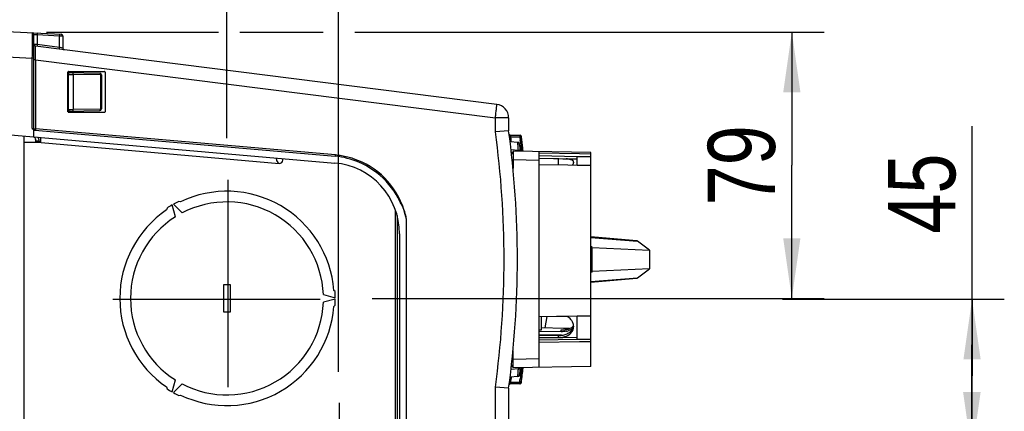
# Model space of a CAD drawing. Header units: inches. Extents: x 0 to 117, y 0 to 83.
# Tile 30 of 62: x 52.32 to 63.77, y 71.15 to 75.7. Entities that reach past the tile are written whole.
import ezdxf

# ---------------------------------------------------------------- set-up
doc = ezdxf.new("R2010")
doc.units = ezdxf.units.IN
doc.header["$LTSCALE"] = 6.431102
doc.header["$MEASUREMENT"] = 0
doc.linetypes.add('CENTER', pattern=[0.6, 0.375, -0.075, 0.075, -0.075])
doc.layers.get('0').update_dxf_attribs({"linetype": 'CONTINUOUS'})
doc.layers.add('DEFAULT_1', color=7, linetype='CENTER')
doc.styles.get("Standard").update_dxf_attribs({"font": 'txt', "width": 0.8})
doc.dimstyles.new('DIMSTYLE_1', dxfattribs={"dimtxt": 0.78125, "dimasz": 0.7, "dimexe": 0.18, "dimexo": 0.0625, "dimgap": 0.09, "dimtad": 1, "dimdec": 0, "dimzin": 4, "dimdsep": 46, "dimtxsty": 'STANDARD', "dimblk": '_FILLED', "dimblk1": '_FILLED', "dimblk2": '_FILLED', "dimcen": 0.09, "dimadec": 0, "dimazin": 0, "dimtfac": 1, "dimtdec": 0, "dimtofl": 0, "dimtmove": 0, "dimatfit": 3, "dimldrblk": '_FILLED', "dimfxl": 1, "dimtolj": 1, "dimtzin": 4, "dimarcsym": 0})
doc.dimstyles.new('DIMSTYLE_2', dxfattribs={"dimtxt": 0.78125, "dimasz": 0.7, "dimexe": 0.18, "dimexo": 0.0625, "dimgap": 0.09, "dimtad": 1, "dimdec": 3, "dimzin": 4, "dimdsep": 46, "dimtxsty": 'STANDARD', "dimblk": '_FILLED', "dimblk1": '_FILLED', "dimblk2": '_FILLED', "dimcen": 0.09, "dimadec": 0, "dimazin": 0, "dimtfac": 1, "dimtdec": 3, "dimtofl": 0, "dimtmove": 0, "dimatfit": 3, "dimldrblk": '_FILLED', "dimfxl": 1, "dimtolj": 1, "dimtzin": 4, "dimarcsym": 0})

# ---------------------------------------------------------------- blocks, each defined once
blk = doc.blocks.new('_FILLED')
at = {"color": 0, "linetype": 'BYBLOCK'}
blk.add_solid([(0, 0), (-1, 0.143), (-1, -0.143)], dxfattribs=at)
blk = doc.blocks.new('*D2')
at = {"color": 7, "linetype": 'CONTINUOUS'}
for p, q in [((46.072, 75.591), (46.072, 77.3)), ((54.733, 74.523), (54.733, 77.3)), ((46.072, 76.925), (50.402, 76.925)), ((54.733, 76.925), (50.402, 76.925))]:
    blk.add_line(p, q, dxfattribs=at)
at = {"color": 7, "linetype": 'CONTINUOUS', "xscale": 0.7, "yscale": 0.7, "zscale": 0.7, "rotation": 180}
blk.add_blockref('_FILLED', (46.072, 76.925), dxfattribs=at)
at = {"color": 7, "linetype": 'CONTINUOUS', "xscale": 0.7, "yscale": 0.7, "zscale": 0.7}
blk.add_blockref('_FILLED', (54.733, 76.925), dxfattribs=at)
at = {"color": 7, "linetype": 'CONTINUOUS', "insert": (50.402, 77.901), "char_height": 0.7812, "width": 1.875, "attachment_point": 2, "line_spacing_factor": 0.9}
blk.add_mtext('220', dxfattribs=at)
blk = doc.blocks.new('*D4')
at = {"color": 7, "linetype": 'CONTINUOUS'}
for p, q in [((54.733, 74.32), (54.733, 77.286)), ((56.032, 71.603), (56.032, 77.286)), ((54.733, 76.911), (53.483, 76.911)), ((53.483, 76.911), (55.383, 76.911)), ((58.628, 76.911), (55.383, 76.911)), ((56.032, 76.911), (58.628, 76.911))]:
    blk.add_line(p, q, dxfattribs=at)
at = {"color": 7, "linetype": 'CONTINUOUS', "xscale": 0.7, "yscale": 0.7, "zscale": 0.7}
blk.add_blockref('_FILLED', (54.733, 76.911), dxfattribs=at)
at = {"color": 7, "linetype": 'CONTINUOUS', "xscale": 0.7, "yscale": 0.7, "zscale": 0.7, "rotation": 180}
blk.add_blockref('_FILLED', (56.032, 76.911), dxfattribs=at)
at = {"color": 7, "linetype": 'CONTINUOUS', "insert": (57.378, 77.887), "char_height": 0.7812, "width": 1.25, "attachment_point": 1, "line_spacing_factor": 0.9}
blk.add_mtext('33', dxfattribs=at)
blk = doc.blocks.new('*D5')
at = {"color": 7, "linetype": 'CONTINUOUS'}
for p, q in [((52.634, 75.555), (54.633, 75.555)), ((54.883, 75.555), (55.853, 75.555)), ((56.219, 75.555), (61.677, 75.555)), ((61.302, 75.555), (61.302, 74.006)), ((61.302, 72.458), (61.302, 74.006)), ((56.422, 72.458), (61.677, 72.458))]:
    blk.add_line(p, q, dxfattribs=at)
at = {"color": 7, "linetype": 'CONTINUOUS', "xscale": 0.7, "yscale": 0.7, "zscale": 0.7}
for p, rotation in [((61.302, 75.555), 90), ((61.302, 72.458), 270)]:
    blk.add_blockref('_FILLED', p, dxfattribs=dict(at, rotation=rotation))
at = {"color": 7, "linetype": 'CONTINUOUS', "insert": (60.325, 74.006), "char_height": 0.7812, "width": 1.25, "attachment_point": 2, "rotation": 90, "line_spacing_factor": 0.9}
blk.add_mtext('79', dxfattribs=at)
blk = doc.blocks.new('*D7')
at = {"color": 7, "linetype": 'CONTINUOUS'}
for p, q in [((63.398, 71.558), (63.398, 74.462)), ((61.193, 72.448), (63.773, 72.448)), ((63.398, 72.448), (63.398, 71.558)), ((63.398, 70.669), (63.398, 71.558)), ((56.902, 70.669), (63.773, 70.669))]:
    blk.add_line(p, q, dxfattribs=at)
at = {"color": 7, "linetype": 'CONTINUOUS', "xscale": 0.7, "yscale": 0.7, "zscale": 0.7}
for p, rotation in [((63.398, 72.448), 90), ((63.398, 70.669), 270)]:
    blk.add_blockref('_FILLED', p, dxfattribs=dict(at, rotation=rotation))
at = {"color": 7, "linetype": 'CONTINUOUS', "insert": (62.422, 73.212), "char_height": 0.7812, "width": 1.25, "attachment_point": 1, "rotation": 90, "line_spacing_factor": 0.9}
blk.add_mtext('45', dxfattribs=at)
blk = doc.blocks.new('*D8')
at = {"color": 7, "linetype": 'CONTINUOUS'}
for p, q in [((63.394, 70.669), (63.394, 71.919)), ((63.394, 71.919), (63.394, 70.043)), ((56.902, 70.669), (63.769, 70.669)), ((63.394, 67.049), (63.394, 70.043)), ((55.915, 69.417), (63.769, 69.417)), ((63.394, 69.417), (63.394, 67.049))]:
    blk.add_line(p, q, dxfattribs=at)
at = {"color": 7, "linetype": 'CONTINUOUS', "xscale": 0.7, "yscale": 0.7, "zscale": 0.7}
for p, rotation in [((63.394, 70.669), 270), ((63.394, 69.417), 90)]:
    blk.add_blockref('_FILLED', p, dxfattribs=dict(at, rotation=rotation))
at = {"color": 7, "linetype": 'CONTINUOUS', "insert": (62.418, 68.299), "char_height": 0.7812, "width": 1.25, "attachment_point": 3, "rotation": 90, "line_spacing_factor": 0.9}
blk.add_mtext('32', dxfattribs=at)

msp = doc.modelspace()

# ---------------------------------------------------------------- linework, layer by layer
at = {"color": 7, "linetype": 'CONTINUOUS'}
for p, q in [((52.1732, 75.5629), (52.8049, 75.5298)), ((52.4702, 75.4498), (52.4703, 75.5457)), ((52.4703, 75.5457), (52.4703, 75.5474)), ((52.4889, 74.4309), (52.4889, 75.5277)), ((52.4889, 75.5277), (52.52, 75.5253)), ((52.52, 75.5253), (52.5269, 75.5247)), ((52.5269, 75.5247), (52.5269, 75.4085)), ((52.5269, 75.5247), (52.7856, 75.5112)), ((52.7856, 75.3758), (52.7856, 75.5112)), ((52.7856, 75.5112), (52.8185, 75.5103)), ((52.8185, 75.5103), (52.823, 75.5102)), ((52.8236, 75.5102), (52.8236, 75.3686)), ((52.4699, 75.3436), (52.4701, 75.4258)), ((52.4701, 75.4258), (52.4702, 75.4498)), ((52.5269, 75.4085), (52.4895, 75.4108)), ((57.8713, 74.7136), (52.5062, 75.3913)), ((52.7856, 75.3758), (52.5269, 75.4085)), ((52.7926, 75.3744), (52.7856, 75.3758)), ((52.8236, 75.3686), (52.7926, 75.3744)), ((52.1732, 75.2675), (52.4696, 75.252)), ((52.4696, 75.252), (52.4697, 75.283)), ((52.4696, 74.4339), (52.4696, 75.252)), ((52.4889, 75.252), (52.4696, 75.252)), ((52.4697, 75.283), (52.4698, 75.3137)), ((52.4698, 75.3137), (52.4699, 75.3436)), ((52.5083, 75.2327), (52.4889, 75.2327)), ((52.5069, 75.323), (52.5067, 75.3387)), ((52.5072, 75.3066), (52.5069, 75.323)), ((52.5077, 75.2708), (52.5072, 75.3066)), ((52.508, 75.2519), (52.5077, 75.2708)), ((52.5083, 75.2327), (52.508, 75.2519)), ((52.5083, 75.2327), (52.5083, 74.4305)), ((52.5083, 75.2327), (57.8543, 74.5573)), ((52.8826, 75.0826), (52.8826, 75.0897)), ((52.8826, 74.6557), (52.8826, 75.0631)), ((52.8826, 75.0631), (52.8921, 75.0629)), ((52.883, 75.0828), (53.2539, 75.0763)), ((52.8905, 75.0976), (53.3079, 75.0976)), ((52.8921, 74.6558), (52.8921, 75.0629)), ((52.8921, 75.0629), (52.9114, 75.0627)), ((52.9114, 75.0627), (52.9236, 75.0625)), ((52.9236, 75.0625), (52.9401, 75.0623)), ((52.9401, 75.0623), (52.945, 75.0622)), ((52.945, 75.0622), (52.945, 74.6565)), ((53.266, 75.0566), (52.945, 75.0622)), ((53.266, 74.6621), (53.266, 75.0566)), ((53.266, 75.0566), (53.2733, 75.0566)), ((53.2733, 75.0566), (53.2733, 74.6621)), ((53.3157, 75.0897), (53.3157, 74.629)), ((52.945, 74.6565), (53.266, 74.6621)), ((53.266, 74.6621), (53.2733, 74.6621)), ((52.8826, 74.6557), (52.8921, 74.6558)), ((52.8826, 74.629), (52.8826, 74.636)), ((52.883, 74.636), (53.254, 74.6425)), ((53.3079, 74.6212), (52.8905, 74.6212)), ((52.8921, 74.6558), (52.9114, 74.6561)), ((52.9114, 74.6561), (52.9236, 74.6562)), ((52.9236, 74.6562), (52.9401, 74.6564)), ((52.9401, 74.6564), (52.945, 74.6565)), ((57.8543, 74.3958), (57.8543, 74.5573)), ((58.009, 74.5573), (57.8543, 74.5573)), ((58.009, 74.5573), (58.009, 74.4066)), ((52.4889, 74.4309), (52.4696, 74.4339)), ((52.4889, 74.4309), (52.5083, 74.4305)), ((52.5083, 74.4305), (52.5074, 74.419)), ((55.9941, 74.1256), (52.5083, 74.4305)), ((52.1732, 74.365), (55.9862, 74.0314)), ((52.3708, 74.3477), (52.3708, 64.623)), ((52.4889, 74.3374), (52.4889, 74.4181)), ((52.4978, 74.4157), (55.9931, 74.1099)), ((52.5677, 74.3075), (52.5677, 74.3305)), ((58.009, 74.4066), (57.8543, 74.3958)), ((58.0339, 74.3373), (58.0207, 74.3356)), ((58.0292, 74.3571), (58.1379, 74.3552)), ((58.0339, 74.3373), (58.1382, 74.3355)), ((58.0347, 74.3308), (58.0339, 74.3373)), ((58.0356, 74.3244), (58.0347, 74.3308)), ((58.0372, 74.3115), (58.0356, 74.3244)), ((58.1382, 74.3355), (58.1397, 74.3236)), ((58.1397, 74.3236), (58.1412, 74.3117)), ((58.1534, 74.3375), (58.1409, 74.3358)), ((58.1535, 74.3375), (58.1551, 74.3253)), ((58.1567, 74.3414), (58.1536, 74.3414)), ((58.1551, 74.3253), (58.1566, 74.3132)), ((52.5677, 74.2688), (52.3708, 74.2688)), ((52.5107, 74.2688), (52.5107, 74.2853)), ((52.548, 74.2853), (52.5107, 74.2853)), ((52.548, 74.2853), (52.548, 74.2708)), ((52.5481, 74.2736), (52.5677, 74.2738)), ((52.5677, 74.2708), (52.5677, 74.3075)), ((52.5708, 74.2697), (55.3413, 74.0282)), ((58.0255, 74.2806), (58.1148, 74.2728)), ((58.1162, 74.2604), (58.115, 74.272)), ((58.139, 74.2286), (58.1515, 74.2287)), ((58.1406, 74.2148), (58.1519, 74.2149)), ((58.1412, 74.3117), (58.1427, 74.2999)), ((58.1472, 74.2643), (58.15, 74.2405)), ((58.15, 74.2405), (58.1515, 74.2287)), ((58.1515, 74.2287), (58.1517, 74.2204)), ((58.1517, 74.2204), (58.1518, 74.2171)), ((58.1519, 74.2149), (58.1541, 74.2016)), ((58.1541, 74.2016), (58.1564, 74.1883)), ((58.1566, 74.3132), (58.1582, 74.3011)), ((58.1626, 74.265), (58.1656, 74.241)), ((58.1656, 74.241), (58.167, 74.2291)), ((58.1682, 74.2223), (58.167, 74.2291)), ((58.1693, 74.2155), (58.1682, 74.2223)), ((58.0354, 74.1893), (58.1219, 74.1817)), ((58.0598, 74.1547), (58.0396, 74.1547)), ((58.0598, 74.1389), (58.0416, 74.1389)), ((58.9653, 74.1546), (58.0598, 74.1704)), ((58.0598, 74.1704), (58.0598, 73.9686)), ((58.1219, 74.1817), (58.1234, 74.1693)), ((58.1564, 74.1883), (58.1597, 74.1687)), ((58.175, 74.1815), (58.1739, 74.1883)), ((58.1761, 74.1747), (58.175, 74.1815)), ((58.1773, 74.1678), (58.1761, 74.1747)), ((58.363, 71.656), (58.363, 74.1651)), ((58.8315, 74.139), (58.363, 74.1469)), ((58.363, 74.1176), (58.8039, 74.1096)), ((58.3665, 74.0872), (58.5305, 74.0845)), ((58.5874, 74.0123), (58.5874, 74.0874)), ((58.8039, 74.0087), (58.8039, 74.1097)), ((58.8039, 74.1096), (58.8631, 74.1086)), ((58.9653, 74.1368), (58.8315, 74.139)), ((58.8631, 74.1086), (58.9183, 74.1077)), ((58.9183, 74.1077), (58.9653, 74.107)), ((58.9653, 71.6665), (58.9653, 74.1546)), ((55.3839, 74.064), (55.3857, 74.084)), ((58.0598, 74.072), (58.363, 74.0667)), ((58.363, 74.016), (58.6976, 74.0105)), ((58.5305, 74.0845), (58.5873, 74.0835)), ((58.5873, 74.0835), (58.6399, 74.0827)), ((58.6399, 74.0827), (58.8039, 74.0799)), ((58.6976, 74.0105), (58.8039, 74.0087)), ((58.7645, 74.0437), (58.7645, 74.0328)), ((58.8039, 74.0087), (58.8315, 74.0083)), ((58.8315, 74.0083), (58.9653, 74.006)), ((54.1335, 73.4062), (54.0963, 73.5449)), ((54.11, 73.5528), (54.2115, 73.4513)), ((54.1928, 73.5807), (54.1725, 73.5861)), ((54.0362, 73.5074), (54.0307, 73.4871)), ((56.6912, 70.0365), (56.6912, 73.4886)), ((56.7117, 73.4237), (56.7117, 70.0365)), ((56.8197, 65.5949), (56.8197, 73.3759)), ((56.7409, 73.2078), (56.7409, 65.763)), ((59.4979, 73.127), (58.9653, 73.1726)), ((58.9653, 73.1676), (59.5063, 73.1236)), ((58.9653, 73.0605), (58.9811, 73.0596)), ((59.6472, 73.0188), (59.5063, 73.1236)), ((58.9811, 73.0518), (59.6472, 73.0188)), ((58.9811, 72.7615), (58.9811, 73.0518)), ((59.6472, 73.0188), (59.6472, 72.8023)), ((58.9811, 72.7615), (58.9653, 72.7607)), ((59.6472, 72.8023), (58.9811, 72.7693)), ((59.5063, 72.6976), (59.6472, 72.8023)), ((54.6937, 72.6153), (54.6937, 72.3003)), ((54.7724, 72.6153), (54.6937, 72.6153)), ((54.7724, 72.3003), (54.7724, 72.6153)), ((58.9653, 72.6535), (59.5064, 72.6976)), ((58.9653, 72.6485), (59.4979, 72.6941)), ((55.8542, 72.5028), (55.9929, 72.4657)), ((55.9904, 72.5365), (55.9756, 72.5514)), ((55.9929, 72.4499), (55.8542, 72.4128)), ((55.9756, 72.3642), (55.9904, 72.3791)), ((54.6937, 72.3003), (54.7724, 72.3003)), ((58.5637, 72.2477), (58.363, 72.2454)), ((58.3896, 72.0934), (58.3896, 72.2457)), ((58.4511, 72.2464), (58.4303, 72.1149)), ((58.6307, 72.2485), (58.5637, 72.2477)), ((58.6886, 72.2491), (58.6307, 72.2485)), ((58.8039, 72.2504), (58.6886, 72.2491)), ((58.8315, 72.2508), (58.8039, 72.2504)), ((58.8039, 71.9828), (58.8039, 72.2504)), ((58.863, 72.2511), (58.8315, 72.2508)), ((58.9181, 72.2518), (58.863, 72.2511)), ((58.9653, 72.2523), (58.9181, 72.2518)), ((58.363, 72.0937), (58.3896, 72.0934)), ((58.6189, 72.0703), (58.363, 72.0733)), ((58.3835, 72.0315), (58.363, 72.0317)), ((58.5874, 72.0265), (58.363, 72.0268)), ((58.5633, 72.0294), (58.3835, 72.0315)), ((58.6484, 72.1098), (58.3949, 72.1157)), ((58.6232, 72.0287), (58.5633, 72.0294)), ((58.5874, 72.0019), (58.5874, 72.0265)), ((58.6189, 72.0703), (58.6189, 72.0907)), ((58.7118, 72.1083), (58.6484, 72.1098)), ((58.761, 72.1245), (58.761, 72.1339)), ((58.7645, 72.1339), (58.7645, 72.128)), ((58.5874, 72.0019), (58.363, 71.9999)), ((58.363, 71.9777), (58.8039, 71.9828)), ((58.363, 71.9498), (58.8315, 71.9553)), ((58.5305, 72.0003), (58.3665, 71.9984)), ((58.5852, 72.0009), (58.5305, 72.0003)), ((58.6399, 72.0015), (58.5852, 72.0009)), ((58.8039, 72.0034), (58.6399, 72.0015)), ((58.8039, 71.9828), (58.863, 71.9835)), ((58.8315, 71.9553), (58.863, 71.9556)), ((58.863, 71.9835), (58.9181, 71.9841)), ((58.863, 71.9556), (58.9653, 71.9568)), ((58.9181, 71.9841), (58.9653, 71.9847)), ((58.0598, 71.6507), (58.0598, 71.8526)), ((58.0416, 71.6822), (58.0598, 71.6822)), ((58.363, 71.7544), (58.0598, 71.7491)), ((58.1219, 71.6394), (58.0354, 71.6318)), ((58.0598, 71.6665), (58.0396, 71.6665)), ((58.9653, 71.6665), (58.0598, 71.6507)), ((58.1161, 71.5595), (58.1188, 71.5926)), ((58.1234, 71.6518), (58.1219, 71.6394)), ((58.126, 71.6389), (58.1219, 71.6394)), ((58.139, 71.5926), (58.1515, 71.5925)), ((58.1406, 71.6063), (58.1519, 71.6062)), ((58.15, 71.5806), (58.1486, 71.5687)), ((58.1515, 71.5925), (58.15, 71.5806)), ((58.1517, 71.6008), (58.1518, 71.6041)), ((58.153, 71.6129), (58.1519, 71.6062)), ((58.1564, 71.6328), (58.153, 71.6129)), ((58.1575, 71.6395), (58.1564, 71.6328)), ((58.1597, 71.6525), (58.1575, 71.6395)), ((58.1656, 71.5801), (58.167, 71.5921)), ((58.167, 71.5921), (58.1682, 71.5989)), ((58.1682, 71.5989), (58.1716, 71.6192)), ((58.1716, 71.6192), (58.1727, 71.6261)), ((58.1727, 71.6261), (58.1761, 71.6465)), ((58.1761, 71.6465), (58.1773, 71.6533)), ((54.0963, 71.3707), (54.1335, 71.5094)), ((54.2115, 71.4644), (54.11, 71.3628)), ((58.0339, 71.4838), (58.0207, 71.4856)), ((58.1148, 71.5483), (58.0255, 71.5405)), ((58.1386, 71.466), (58.0292, 71.4641)), ((58.0339, 71.4838), (58.0356, 71.4967)), ((58.0339, 71.4838), (58.1382, 71.4856)), ((58.0356, 71.4967), (58.038, 71.5161)), ((58.038, 71.5161), (58.0405, 71.5354)), ((58.0405, 71.5354), (58.0413, 71.5419)), ((58.1398, 71.4854), (58.1514, 71.4839)), ((58.1457, 71.545), (58.1427, 71.5212)), ((58.1567, 71.4797), (58.1532, 71.4797)), ((58.1535, 71.4836), (58.1551, 71.4958)), ((58.1551, 71.4958), (58.1566, 71.5079)), ((54.0307, 71.4285), (54.0362, 71.4083)), ((57.8543, 64.3975), (57.8543, 71.4253)), ((58.009, 71.4145), (57.8543, 71.4253)), ((58.009, 71.4145), (58.009, 64.3975)), ((54.1725, 71.3295), (54.1928, 71.3349))]:
    msp.add_line(p, q, dxfattribs=at)
for points in [[(52.4889, 74.4181), (52.4899, 74.4177), (52.4908, 74.4173), (52.4918, 74.4169), (52.4927, 74.4166), (52.4937, 74.4164), (52.4947, 74.4161), (52.4958, 74.4159), (52.4968, 74.4158), (52.4978, 74.4157)], [(58.1532, 74.3414), (58.1532, 74.3414), (58.1532, 74.3412), (58.1532, 74.3409), (58.1532, 74.3406), (58.1533, 74.3401), (58.1533, 74.3395), (58.1534, 74.3389), (58.1534, 74.3382), (58.1535, 74.3375)], [(58.1532, 71.4797), (58.1532, 71.4798), (58.1532, 71.4799), (58.1532, 71.4802), (58.1532, 71.4806), (58.1533, 71.4811), (58.1533, 71.4816), (58.1534, 71.4822), (58.1534, 71.4829), (58.1535, 71.4836)]]:
    msp.add_lwpolyline(points, dxfattribs=at)
for centre, radius, start, end in [((52.4693, 75.5277), 0.0197, 0, 87), ((52.8039, 75.5102), 0.0197, 0, 87), ((52.5086, 75.4109), 0.0197, 180, 262.8), ((52.8433, 75.3686), 0.0197, 180, 262.8), ((53.2536, 75.0566), 0.0197, 359.95918, 89.0002), ((53.2536, 74.6621), 0.0197, 270.99985, 0.04011), ((52.4225, 75.2658), 5.4777, 353.19819, 353.73143), ((57.8515, 74.5573), 0.1575, 0, 82.8), ((48.9698, 75.6793), 8.955, 352.80229, 352.93355), ((49.7709, 75.5808), 8.1479, 352.92801, 353.2067), ((52.5047, 74.4309), 0.0157, 180, 265), ((52.4299, 74.2853), 0.1181, 0, 23.95496), ((47.039, 72.9106), 10.9168, 352.18035, 7.81965), ((47.0874, 72.9106), 11.0236, 352.20008, 7.79993), ((58.0295, 74.3728), 0.0157, 187.61161, 269), ((59.8715, 74.794), 1.8935, 193.56929, 193.957), ((58.1411, 74.3394), 0.0157, 7.36517, 89), ((47.0874, 72.9106), 11.1614, 6.47043, 7.36517), ((52.4319, 74.2852), 0.0787, 0.04155, 14.51484), ((47.0871, 72.9106), 11.0394, 7.12205, 7.29075), ((58.1127, 74.2493), 0.0236, 6.93555, 85), ((56.6914, 74.1332), 1.4305, 4.50446, 5.09909), ((55.1643, 74.0114), 2.9624, 4.1517, 4.53407), ((54.1385, 73.9359), 3.991, 4.00999, 4.16692), ((53.2578, 73.8745), 4.8738, 3.61408, 4.00557), ((47.1072, 72.9106), 11.1102, 6.50324, 6.93555), ((47.0978, 72.9106), 11.1319, 6.98481, 7.16949), ((46.4354, 72.8297), 11.8148, 6.97741, 7.15389), ((44.7924, 71.9601), 13.5657, 9.45366, 9.57021), ((55.9141, 73.2078), 0.9055, 67.08112, 84.99839), ((55.9059, 73.1632), 0.9663, 80.43107, 84.76392), ((55.912, 73.1961), 0.9329, 71.64144, 80.46302), ((57.7929, 77.0338), 2.871, 276.58072, 276.8705), ((55.3447, 74.0674), 0.0394, 265, 355), ((55.9141, 73.2078), 0.8268, 0, 85), ((54.733, 72.4578), 1.2461, 4.30678, 115.69322), ((54.733, 72.4578), 1.2598, 120.3581, 123.58332), ((54.733, 72.4578), 1.2598, 116.41668, 119.6419), ((54.733, 72.4578), 1.122, 2.3001, 117.6999), ((54.733, 72.4578), 1.2461, 124.30678, 235.69322), ((54.733, 72.4578), 1.122, 122.3001, 237.6999), ((54.733, 72.4578), 1.2598, 0.3581, 3.58332), ((54.733, 72.4578), 1.122, 242.3001, 357.6999), ((54.733, 72.4578), 1.2598, 356.41668, 359.6419), ((54.733, 72.4578), 1.2461, 244.30678, 355.69322), ((58.6205, 72.1161), 0.1484, 35.8114, 40.23439), ((58.6525, 72.1325), 0.1121, 11.11343, 16.41608), ((58.5874, 72.2969), 0.2704, 269.9947, 275.65893), ((58.588, 72.2907), 0.2642, 275.66533, 277.26859), ((58.6221, 72.3705), 0.2798, 269.3355, 273.61495), ((58.6302, 72.3239), 0.2324, 282.52019, 287.46899), ((58.6301, 72.3028), 0.2318, 282.58551, 287.54942), ((58.6122, 72.2117), 0.1811, 294.87217, 298.69092), ((58.6369, 72.3025), 0.2101, 287.4671, 292.28608), ((58.658, 72.2372), 0.1603, 298.80414, 305.30129), ((58.6658, 72.226), 0.1466, 305.36177, 307.9417), ((58.6653, 72.128), 0.0992, 357.86843, 0.00064), ((58.585, 72.2714), 0.2696, 270.49421, 276.08613), ((58.1127, 71.5718), 0.0236, 275, 353.06445), ((53.986, 71.8963), 4.1439, 355.79809, 356.10629), ((53.1853, 71.9513), 4.9465, 356.09953, 356.23981), ((53.1048, 71.9567), 5.0272, 356.23879, 356.38095), ((47.1072, 72.9106), 11.1102, 353.06445, 353.49676), ((47.0978, 72.9106), 11.1319, 352.95363, 353.07675), ((54.0377, 71.7148), 4.1156, 358.29729, 358.41342), ((46.5391, 72.9824), 11.7107, 352.76697, 353.12284), ((47.0874, 72.9106), 11.1614, 352.63483, 353.52957), ((58.0295, 71.4483), 0.0157, 91, 172.38839), ((47.0978, 72.9106), 11.1319, 352.64584, 352.83051), ((58.1411, 71.4818), 0.0157, 271, 352.63483), ((54.733, 72.4578), 1.2598, 236.41668, 239.6419), ((54.733, 72.4578), 1.2598, 240.3581, 243.58332)]:
    msp.add_arc(centre, radius, start, end, dxfattribs=at)
for centre, major_axis, start_param, end_param in [((52.8905, 75.0897), (-0.00551, 0.00568), -0.7673193, 0.7986111), ((53.3078, 75.0897), (0.00551, 0.00568), -0.7986111, 0.7673193), ((52.8905, 74.6291), (0.00551, 0.00568), -3.0542108, -2.3742734), ((53.3078, 74.6291), (-0.00551, 0.00568), -3.9089119, -2.3429816)]:
    msp.add_ellipse(centre, major_axis=major_axis, ratio=0.9951434, start_param=start_param, end_param=end_param, dxfattribs=at)
for points, knots in [([(52.5273, 75.5444), (52.5292, 75.5443), (52.5254, 75.5337), (52.5272, 75.5294), (52.5269, 75.5247)], [0, 0, 0, 0, 0.2931114, 1, 1, 1, 1]), ([(52.7859, 75.5308), (52.7879, 75.5307), (52.7841, 75.5202), (52.7858, 75.5158), (52.7856, 75.5112)], [0, 0, 0, 0, 0.2934033, 1, 1, 1, 1]), ([(52.5067, 75.3387), (52.5066, 75.3461), (52.5069, 75.3585), (52.5053, 75.3766), (52.5077, 75.3837), (52.505, 75.3915), (52.5062, 75.3913)], [0, 0, 0, 0, 0.4216725, 0.7382381, 0.933653, 1, 1, 1, 1]), ([(52.5269, 75.4085), (52.5264, 75.4039), (52.5278, 75.3994), (52.5233, 75.3892), (52.5252, 75.3889)], [0, 0, 0, 0, 0.7068057, 1, 1, 1, 1]), ([(52.7838, 75.3563), (52.7819, 75.3565), (52.7864, 75.3667), (52.785, 75.3712), (52.7856, 75.3758)], [0, 0, 0, 0, 0.2929525, 1, 1, 1, 1]), ([(52.8826, 75.0631), (52.8826, 75.0677), (52.8848, 75.0723), (52.8811, 75.0825), (52.883, 75.0827)], [0, 0, 0, 0, 0.7057936, 1, 1, 1, 1]), ([(52.8921, 75.0826), (52.8941, 75.0826), (52.8901, 75.0719), (52.8922, 75.0676), (52.8921, 75.0629)], [0, 0, 0, 0, 0.2933237, 1, 1, 1, 1]), ([(52.945, 75.0622), (52.945, 75.0648), (52.9443, 75.0728), (52.9375, 75.0818), (52.9318, 75.0819)], [0, 0, 0, 0, 0.3031808, 1, 1, 1, 1]), ([(53.2528, 75.0763), (53.2585, 75.0762), (53.2653, 75.0672), (53.266, 75.0592), (53.266, 75.0566)], [0, 0, 0, 0, 0.6968204, 1, 1, 1, 1]), ([(53.266, 74.6621), (53.266, 74.6596), (53.2653, 74.6516), (53.2585, 74.6425), (53.2528, 74.6424)], [0, 0, 0, 0, 0.3031795, 1, 1, 1, 1]), ([(57.8674, 74.6677), (57.8681, 74.6741), (57.869, 74.6851), (57.8714, 74.7005), (57.8703, 74.7073), (57.8723, 74.7134), (57.8713, 74.7136)], [0, 0, 0, 0, 0.4237873, 0.7392293, 0.9333138, 1, 1, 1, 1]), ([(52.883, 74.636), (52.8811, 74.6363), (52.8848, 74.6465), (52.8826, 74.651), (52.8826, 74.6557)], [0, 0, 0, 0, 0.2942086, 1, 1, 1, 1]), ([(52.8921, 74.6558), (52.8922, 74.6512), (52.8902, 74.6467), (52.8941, 74.6363), (52.8921, 74.6361)], [0, 0, 0, 0, 0.7066403, 1, 1, 1, 1]), ([(52.9318, 74.6368), (52.9375, 74.6369), (52.9443, 74.646), (52.945, 74.654), (52.945, 74.6565)], [0, 0, 0, 0, 0.6968191, 1, 1, 1, 1]), ([(58.0308, 74.3497), (58.0304, 74.3515), (58.0309, 74.353), (58.0285, 74.3571), (58.0292, 74.3571)], [0, 0, 0, 0, 0.7361107, 1, 1, 1, 1]), ([(58.1379, 74.3552), (58.1384, 74.3552), (58.1373, 74.3521), (58.139, 74.3471), (58.1381, 74.3401), (58.1382, 74.3355)], [0, 0, 0, 0, 0.076194, 0.2927177, 1, 1, 1, 1]), ([(58.1532, 74.3414), (58.1528, 74.3448), (58.1518, 74.3522), (58.143, 74.3533), (58.1406, 74.3516)], [0, 0, 0, 0, 0.5349899, 1, 1, 1, 1]), ([(58.167, 74.2291), (58.1669, 74.2295), (58.1626, 74.2319), (58.1584, 74.2295), (58.1546, 74.229)], [0, 0, 0, 0, 0.1001273, 1, 1, 1, 1]), ([(58.1649, 74.2204), (58.164, 74.2191), (58.161, 74.2165), (58.157, 74.2177), (58.1553, 74.2187)], [0, 0, 0, 0, 0.4423348, 1, 1, 1, 1]), ([(58.1672, 74.228), (58.1673, 74.2268), (58.1668, 74.2242), (58.1658, 74.2216), (58.1649, 74.2204)], [0, 0, 0, 0, 0.4404737, 1, 1, 1, 1]), ([(55.3072, 74.0904), (55.3067, 74.085), (55.307, 74.063), (55.3179, 74.0366), (55.3337, 74.0301)], [0, 0, 0, 0, 0.241276, 1, 1, 1, 1]), ([(55.9931, 74.1099), (55.9921, 74.1099), (55.9947, 74.1164), (55.9936, 74.1191), (55.9939, 74.1222)], [0, 0, 0, 0, 0.2456413, 1, 1, 1, 1]), ([(55.3337, 74.0301), (55.3349, 74.0296), (55.3374, 74.0287), (55.34, 74.0283), (55.3413, 74.0282)], [0, 0, 0, 0, 0.5016541, 1, 1, 1, 1]), ([(56.7907, 73.4907), (56.7463, 73.626), (56.5936, 73.8803), (56.341, 74.0366), (56.2058, 74.0816)], [0, 0, 0, 0, 0.5000267, 1, 1, 1, 1]), ([(56.7907, 73.4907), (56.7633, 73.5496), (56.7079, 73.6678), (56.5518, 73.877), (56.3852, 73.99), (56.2668, 74.0418)], [0, 0, 0, 0, 0.2509511, 0.5014891, 1, 1, 1, 1]), ([(58.7467, 74.0655), (58.7426, 74.0676), (58.7206, 74.0763), (58.697, 74.0798), (58.6782, 74.082)], [0, 0, 0, 0, 0.195343, 1, 1, 1, 1]), ([(58.7645, 74.0437), (58.7645, 74.0502), (58.7577, 74.0594), (58.7494, 74.0641), (58.7467, 74.0655)], [0, 0, 0, 0, 0.6842557, 1, 1, 1, 1]), ([(58.764, 74.0284), (58.7642, 74.0291), (58.7645, 74.0306), (58.7645, 74.0321), (58.7645, 74.0328)], [0, 0, 0, 0, 0.5066005, 1, 1, 1, 1]), ([(59.5063, 73.1236), (59.505, 73.1245), (59.5024, 73.1261), (59.4994, 73.1269), (59.4979, 73.127)], [0, 0, 0, 0, 0.5278028, 1, 1, 1, 1]), ([(59.4979, 72.6941), (59.4994, 72.6942), (59.5024, 72.695), (59.505, 72.6966), (59.5063, 72.6976)], [0, 0, 0, 0, 0.4721613, 1, 1, 1, 1]), ([(58.6992, 72.0528), (58.7068, 72.057), (58.7337, 72.0742), (58.7547, 72.102), (58.761, 72.1245)], [0, 0, 0, 0, 0.2718261, 1, 1, 1, 1]), ([(58.7255, 72.0476), (58.7313, 72.0527), (58.7518, 72.0734), (58.7637, 72.1029), (58.7645, 72.1243)], [0, 0, 0, 0, 0.2652646, 1, 1, 1, 1]), ([(58.1442, 71.6367), (58.1444, 71.6384), (58.134, 71.6358), (58.1304, 71.6384), (58.126, 71.6389)], [0, 0, 0, 0, 0.2797953, 1, 1, 1, 1]), ([(58.1515, 71.5925), (58.1533, 71.5923), (58.1567, 71.5923), (58.164, 71.5878), (58.1638, 71.5923), (58.1632, 71.5928)], [0, 0, 0, 0, 0.36995, 0.8414945, 1, 1, 1, 1]), ([(58.1519, 71.6062), (58.1556, 71.6059), (58.1609, 71.6054), (58.1668, 71.5997), (58.1642, 71.5963), (58.1629, 71.5951)], [0, 0, 0, 0, 0.5424285, 0.7436766, 1, 1, 1, 1]), ([(58.0292, 71.4641), (58.0286, 71.4641), (58.0305, 71.4674), (58.0303, 71.4724), (58.0328, 71.4793), (58.0339, 71.4838)], [0, 0, 0, 0, 0.0839854, 0.3089904, 1, 1, 1, 1]), ([(58.1379, 71.466), (58.1384, 71.466), (58.1373, 71.469), (58.139, 71.4741), (58.1381, 71.481), (58.1382, 71.4856)], [0, 0, 0, 0, 0.0761597, 0.2926678, 1, 1, 1, 1]), ([(58.1379, 71.466), (58.1413, 71.466), (58.1487, 71.4663), (58.1509, 71.4748), (58.1494, 71.4774)], [0, 0, 0, 0, 0.5343823, 1, 1, 1, 1])]:
    msp.add_open_spline(points, degree=3, knots=knots, dxfattribs=at)
for points in [[(52.4696, 74.4339), (52.4749, 74.4283), (52.4811, 74.4205), (52.4888, 74.4209)], [(52.491, 74.3373), (52.4991, 74.3282), (52.5051, 74.3168), (52.5082, 74.3051)], [(58.7518, 74.0096), (58.7573, 74.0147), (58.7624, 74.0211), (58.764, 74.0284)], [(56.8197, 73.3759), (56.8122, 73.4147), (56.8026, 73.4531), (56.7907, 73.4907)], [(56.8197, 73.3759), (56.8184, 73.4153), (56.8075, 73.455), (56.7907, 73.4907)], [(58.7337, 72.212), (58.7212, 72.2269), (58.7055, 72.2394), (58.6887, 72.2492)], [(58.7523, 72.184), (58.749, 72.1906), (58.7451, 72.197), (58.7408, 72.203)], [(58.7601, 72.1642), (58.7581, 72.171), (58.7554, 72.1777), (58.7523, 72.184)], [(58.7645, 72.1339), (58.7645, 72.1407), (58.7638, 72.1475), (58.7625, 72.1542)], [(58.6806, 72.0766), (58.6604, 72.0721), (58.6395, 72.0701), (58.6189, 72.0703)], [(58.6214, 72.0286), (58.6362, 72.0305), (58.6509, 72.0337), (58.6651, 72.0383)], [(58.6398, 72.0913), (58.6535, 72.0921), (58.6672, 72.094), (58.6806, 72.097)], [(58.664, 72.014), (58.6862, 72.0212), (58.7079, 72.0323), (58.7255, 72.0476)], [(58.6651, 72.0383), (58.6731, 72.0408), (58.6808, 72.0438), (58.6884, 72.0473)], [(58.7353, 72.0968), (58.7241, 72.0906), (58.7121, 72.0857), (58.7, 72.0818)], [(58.7166, 72.1082), (58.723, 72.1108), (58.7292, 72.1138), (58.7353, 72.1171)], [(58.7353, 72.1171), (58.7444, 72.1221), (58.7532, 72.128), (58.7611, 72.1348)], [(58.6136, 72.0034), (58.6307, 72.0052), (58.6477, 72.0087), (58.664, 72.014)]]:
    msp.add_open_spline(points, degree=3, dxfattribs=at)
at = {"layer": 'DEFAULT_1', "color": 7, "linetype": 'CENTER'}
for p, q in [((54.7421, 73.8367), (54.7421, 70.9945)), ((53.4062, 72.4478), (56.2484, 72.4478)), ((56.0382, 71.2447), (56.0382, 70.1048))]:
    msp.add_line(p, q, dxfattribs=at)

# ---------------------------------------------------------------- dimensions: what is measured, and where the dimension line sits
at = {"color": 7, "linetype": 'CONTINUOUS'}
for base, p1, p2, picture, middle in [((54.733, 76.9245), (46.0716, 75.5911), (54.733, 74.5228), '*D2', (49.4648, 77.5105)), ((56.0323, 76.9107), (54.733, 74.3204), (56.0323, 71.6027), '*D4', (58.0031, 77.4967))]:
    dim = msp.add_linear_dim(base=base, p1=p1, p2=p2, dimstyle='DIMSTYLE_2', dxfattribs=at)
    dim.commit()
    dim.dimension.update_dxf_attribs({"geometry": picture, "text_midpoint": middle, "dimtype": 160})
for base, p1, p2, picture, middle in [((61.3016, 72.4578), (52.6342, 75.5552), (56.4215, 72.4578), '*D5', (60.9957, 73.4477)), ((63.3982, 70.6687), (61.1933, 72.4478), (56.9024, 70.6687), '*D7', (62.8122, 73.8369)), ((63.3943, 69.4169), (56.9024, 70.6687), (55.9152, 69.4169), '*D8', (63.3685, 66.5567))]:
    dim = msp.add_linear_dim(base=base, p1=p1, p2=p2, angle=270, dimstyle='DIMSTYLE_1', dxfattribs=at)
    dim.commit()
    dim.dimension.update_dxf_attribs({"geometry": picture, "text_midpoint": middle, "dimtype": 160})

doc.saveas('drawing.dxf')
